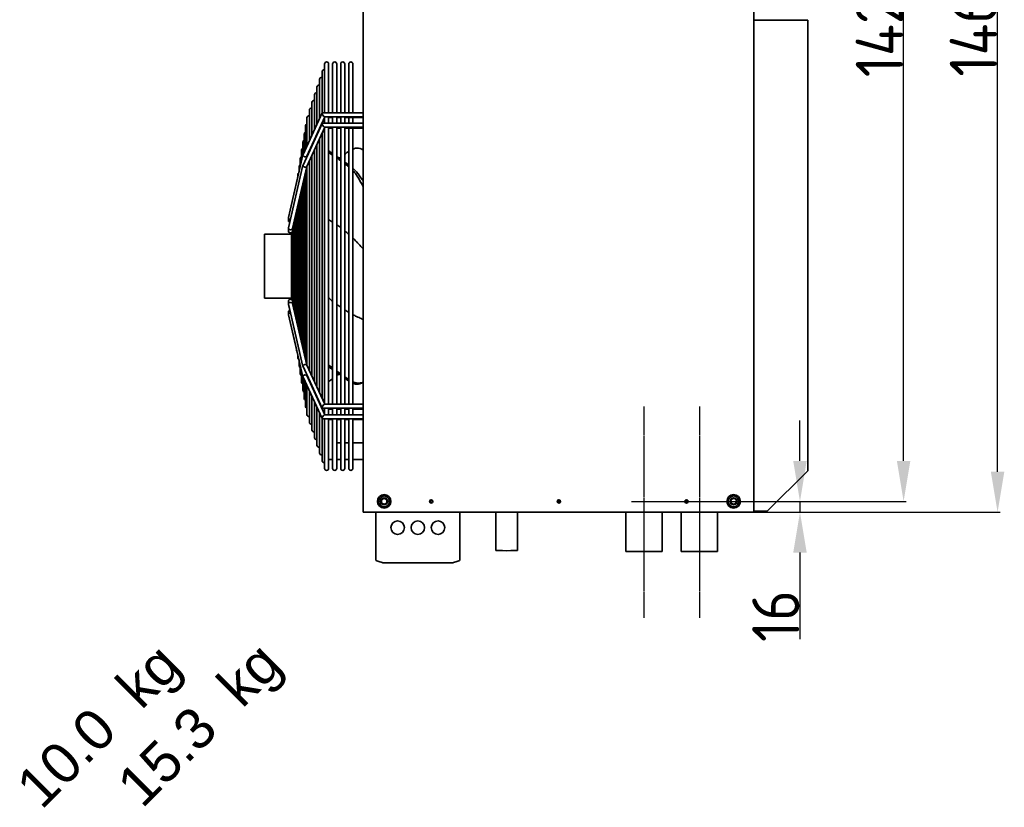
# Model space of a CAD drawing. Extents: x 16735 to 28368, y 1617 to 11525.
# Tile 7 of 13: x 23884 to 25347, y 4804 to 5972. Entities that reach past the tile are written whole.
import ezdxf

# ---------------------------------------------------------------- set-up
doc = ezdxf.new("R2010")
doc.units = 0
doc.header["$LTSCALE"] = 2
doc.header["$PDMODE"] = 3
doc.header["$PDSIZE"] = 0.5
doc.linetypes.add('CENTER', pattern=[2, 1.25, -0.25, 0.25, -0.25])
doc.layers.get('DEFPOINTS').update_dxf_attribs({"linetype": 'CONTINUOUS'})
for name, color, linetype in [('CENTER', 1, 'CENTER'), ('MATEN', 5, 'CONTINUOUS'), ('TEXT', 5, 'CONTINUOUS')]:
    doc.layers.add(name, color=color, linetype=linetype)
doc.layers.add('Visible', color=7, linetype='CONTINUOUS', lineweight=35)
doc.styles.add('Dimensions', font='arial.ttf')
doc.styles.get("Standard").update_dxf_attribs({"font": 'ISOCP'})
doc.dimstyles.new('STANDARD$0', dxfattribs={"dimscale": 5, "dimtxt": 3, "dimasz": 3, "dimexe": 2, "dimexo": 1, "dimgap": 0.5, "dimtad": 1, "dimdec": 1, "dimdsep": 46, "dimtxsty": 'Standard', "dimcen": -1, "dimclrd": 256, "dimclre": 256, "dimclrt": 256, "dimadec": 0, "dimazin": 0, "dimtfac": 1, "dimtdec": 0, "dimtmove": 0, "dimatfit": 3, "dimfxl": 0, "dimtvp": 0.75, "dimtolj": 1, "dimtzin": 0, "dimarcsym": 0})

# ---------------------------------------------------------------- blocks, each defined once
blk = doc.blocks.new('*D75')
at = {"layer": 'DEFPOINTS', "color": 0}
for p in [(24790.9, 5257.5), (24820.9, 5241.5), (25043.3, 5241.5)]:
    blk.add_point(p, dxfattribs=at)
at = {"layer": 'MATEN', "lineweight": -2}
for p, q in [((25043.3, 5317.5), (25043.3, 5377.5)), ((24792.9, 5257.5), (25047.3, 5257.5)), ((25043.3, 5257.5), (25043.3, 5241.5)), ((24822.9, 5241.5), (25047.3, 5241.5)), ((25043.3, 5181.5), (25043.3, 5053))]:
    blk.add_line(p, q, dxfattribs=at)
at = {"layer": 'MATEN'}
for points in [[(25033.3, 5317.5), (25053.3, 5317.5), (25043.3, 5257.5)], [(25033.3, 5181.5), (25053.3, 5181.5), (25043.3, 5241.5)]]:
    blk.add_solid(points, dxfattribs=at)
at = {"layer": 'MATEN', "insert": (25007.3, 5087.3), "char_height": 70, "attachment_point": 5, "rotation": 90}
blk.add_mtext('\\A1;16', dxfattribs=at)
blk = doc.blocks.new('*D77')
at = {"layer": 'DEFPOINTS', "color": 0}
for p in [(24944.7, 6685.5), (25197.2, 6685.5), (24944.7, 5257.5)]:
    blk.add_point(p, dxfattribs=at)
at = {"layer": 'MATEN', "lineweight": -2}
for p, q in [((24946.7, 6685.5), (25201.2, 6685.5)), ((25197.2, 5317.5), (25197.2, 6625.5)), ((24946.7, 5257.5), (25201.2, 5257.5))]:
    blk.add_line(p, q, dxfattribs=at)
at = {"layer": 'MATEN'}
for points in [[(25187.2, 6625.5), (25207.2, 6625.5), (25197.2, 6685.5)], [(25187.2, 5317.5), (25207.2, 5317.5), (25197.2, 5257.5)]]:
    blk.add_solid(points, dxfattribs=at)
at = {"layer": 'MATEN', "insert": (25161.2, 5971.5), "char_height": 70, "attachment_point": 5, "rotation": 90}
blk.add_mtext('\\A1;1428', dxfattribs=at)
blk = doc.blocks.new('*D83')
at = {"layer": 'DEFPOINTS', "color": 0}
for p in [(24684.7, 6701.5), (25336.8, 6701.5), (24684.7, 5241.5)]:
    blk.add_point(p, dxfattribs=at)
at = {"layer": 'MATEN', "lineweight": -2}
for p, q in [((24686.7, 6701.5), (25340.8, 6701.5)), ((25336.8, 5301.5), (25336.8, 6641.5)), ((24686.7, 5241.5), (25340.8, 5241.5))]:
    blk.add_line(p, q, dxfattribs=at)
at = {"layer": 'MATEN'}
for points in [[(25326.8, 6641.5), (25346.8, 6641.5), (25336.8, 6701.5)], [(25326.8, 5301.5), (25346.8, 5301.5), (25336.8, 5241.5)]]:
    blk.add_solid(points, dxfattribs=at)
at = {"layer": 'MATEN', "insert": (25300.8, 5971.5), "char_height": 70, "attachment_point": 5, "rotation": 90}
blk.add_mtext('\\A1;1460', dxfattribs=at)

msp = doc.modelspace()

# ---------------------------------------------------------------- linework, layer by layer
at = {"layer": 'CENTER'}
for p, q in [((24811.5, 5398.52), (24811.5, 5084.52)), ((24894, 5398.52), (24894, 5084.52))]:
    msp.add_line(p, q, dxfattribs=at)
at = {"layer": 'Visible'}
for p, q in [((24394.75, 5241.52), (24394.75, 6701.52)), ((24974.75, 6701.52), (24974.75, 5241.52)), ((25053.25, 5971.52), (24976.25, 5971.52)), ((24976.25, 5971.52), (25054.75, 5971.52)), ((25054.75, 5971.52), (25054.75, 5303.02)), ((24333.5, 5895.12), (24333.5, 5833.76)), ((24337.25, 5906.52), (24337.25, 5834.28)), ((24343.25, 5834.28), (24343.25, 5906.52)), ((24349.25, 5906.52), (24349.25, 5834.28)), ((24355.25, 5834.28), (24355.25, 5906.52)), ((24361.25, 5906.52), (24361.25, 5834.28)), ((24367.25, 5834.28), (24367.25, 5906.52)), ((24373.25, 5906.52), (24373.25, 5834.28)), ((24379.25, 5834.28), (24379.25, 5906.52)), ((24329.74, 5883.73), (24329.74, 5825.56)), ((24325.99, 5872.33), (24325.99, 5817.36)), ((24318.49, 5849.53), (24318.49, 5800.95)), ((24322.24, 5860.93), (24322.24, 5809.15)), ((24314.74, 5838.13), (24314.74, 5792.75)), ((24305.27, 5772.04), (24333.57, 5833.93)), ((24310.86, 5769.84), (24337.59, 5828.28)), ((24310.99, 5826.73), (24310.99, 5784.55)), ((24334.11, 5834.28), (24394.75, 5834.28)), ((24337.21, 5828.28), (24394.75, 5828.28)), ((24337.25, 5827.54), (24337.25, 5818.77)), ((24343.25, 5818.77), (24343.25, 5828.28)), ((24343.25, 5827.07), (24349.25, 5827.07)), ((24349.25, 5828.28), (24349.25, 5818.77)), ((24355.25, 5818.77), (24355.25, 5828.28)), ((24355.25, 5827.07), (24361.25, 5827.07)), ((24361.25, 5828.28), (24361.25, 5818.77)), ((24367.25, 5818.77), (24367.25, 5828.28)), ((24367.25, 5827.07), (24373.25, 5827.07)), ((24373.25, 5828.28), (24373.25, 5818.77)), ((24373.25, 5827.07), (24394.75, 5827.07)), ((24379.25, 5818.77), (24379.25, 5828.28)), ((24305.27, 5756.53), (24333.57, 5818.42)), ((24309.04, 5814.69), (24309.04, 5780.29)), ((24310.86, 5754.33), (24337.59, 5812.77)), ((24329.74, 5811.13), (24329.74, 5810.05)), ((24333.5, 5819.34), (24333.5, 5818.25)), ((24334.11, 5818.77), (24394.75, 5818.77)), ((24337.21, 5812.77), (24394.75, 5812.77)), ((24337.25, 5812.03), (24337.25, 5402.3)), ((24343.25, 5401.58), (24343.25, 5812.77)), ((24343.25, 5811.47), (24349.25, 5811.47)), ((24349.25, 5812.77), (24349.25, 5401.58)), ((24355.25, 5401.58), (24355.25, 5812.77)), ((24355.25, 5811.47), (24361.25, 5811.47)), ((24361.25, 5812.77), (24361.25, 5401.58)), ((24367.25, 5401.58), (24367.25, 5812.77)), ((24367.25, 5811.47), (24373.25, 5811.47)), ((24373.25, 5812.77), (24373.25, 5401.58)), ((24373.25, 5811.47), (24394.75, 5811.47)), ((24379.25, 5401.58), (24379.25, 5812.77)), ((24307.09, 5802.65), (24307.09, 5776.03)), ((24322.24, 5794.73), (24322.24, 5793.64)), ((24325.99, 5802.93), (24325.99, 5801.85)), ((24329.74, 5795.62), (24329.74, 5418.61)), ((24333.5, 5803.82), (24333.5, 5410.46)), ((24303.19, 5778.56), (24303.19, 5763.24)), ((24305.14, 5790.6), (24305.14, 5771.63)), ((24314.74, 5778.33), (24314.74, 5777.24)), ((24318.49, 5786.53), (24318.49, 5785.44)), ((24322.24, 5779.22), (24322.24, 5434.92)), ((24325.99, 5787.42), (24325.99, 5426.77)), ((24283.59, 5678.83), (24305.18, 5771.78)), ((24301.25, 5766.52), (24301.25, 5754.85)), ((24310.4, 5767.76), (24310.92, 5769.97)), ((24310.99, 5770.12), (24310.99, 5769.04)), ((24314.74, 5762.81), (24314.74, 5451.23)), ((24318.49, 5771.02), (24318.49, 5443.08)), ((24283.59, 5663.32), (24305.18, 5756.27)), ((24289.52, 5662.3), (24310.92, 5754.46)), ((24299.3, 5754.47), (24299.3, 5746.46)), ((24310.99, 5754.61), (24310.99, 5459.39)), ((24297.35, 5742.43), (24297.35, 5738.07)), ((24307.09, 5737.98), (24307.09, 5475.92)), ((24309.04, 5746.37), (24309.04, 5467.57)), ((24295.4, 5730.38), (24295.4, 5729.68)), ((24303.19, 5721.2), (24303.19, 5492.6)), ((24305.14, 5729.59), (24305.14, 5484.26)), ((24299.3, 5704.42), (24299.3, 5509.28)), ((24301.25, 5712.81), (24301.25, 5500.94)), ((24297.35, 5696.03), (24297.35, 5517.63)), ((24283.56, 5674.05), (24283.56, 5678.5)), ((24283.56, 5673.75), (24283.56, 5674.05)), ((24293.45, 5679.25), (24293.45, 5534.31)), ((24295.4, 5687.64), (24295.4, 5525.97)), ((24283.56, 5658.54), (24283.56, 5662.99)), ((24289.56, 5660.49), (24289.56, 5662.47)), ((24289.56, 5660.49), (24289.56, 5552.96)), ((24291.5, 5670.86), (24291.5, 5542.65)), ((24248.25, 5654.02), (24248.25, 5559.02)), ((24248.25, 5654.02), (24288.25, 5654.02)), ((24283.56, 5658.54), (24283.56, 5658.15)), ((24288.25, 5556.91), (24288.25, 5656.53)), ((24248.25, 5559.02), (24288.25, 5559.02)), ((24283.56, 5554.9), (24283.56, 5550.48)), ((24283.56, 5550.48), (24283.56, 5550.06)), ((24283.59, 5549.72), (24285.6, 5541.09)), ((24283.6, 5550.13), (24305.18, 5457.73)), ((24289.52, 5551.16), (24310.91, 5459.54)), ((24289.56, 5552.96), (24289.56, 5550.99)), ((24283.56, 5539.3), (24283.56, 5534.87)), ((24283.56, 5534.87), (24283.56, 5534.55)), ((24283.59, 5534.21), (24295.4, 5483.37)), ((24283.6, 5534.53), (24305.18, 5442.13)), ((24295.4, 5483.98), (24295.4, 5482.66)), ((24295.97, 5480.9), (24297.35, 5474.98)), ((24297.35, 5475.64), (24297.35, 5470.62)), ((24298.98, 5467.95), (24299.3, 5466.59)), ((24299.3, 5467.3), (24299.3, 5458.57)), ((24301.25, 5458.96), (24301.25, 5446.53)), ((24305.27, 5457.46), (24333.58, 5395.93)), ((24310.85, 5459.67), (24337.58, 5401.58)), ((24303.19, 5450.62), (24303.19, 5434.49)), ((24305.14, 5442.27), (24305.14, 5422.44)), ((24305.27, 5441.85), (24333.58, 5380.32)), ((24310.32, 5446.47), (24310.91, 5443.94)), ((24310.85, 5444.07), (24337.58, 5385.98)), ((24310.99, 5445.03), (24310.99, 5443.78)), ((24307.09, 5437.9), (24307.09, 5410.4)), ((24309.04, 5433.66), (24309.04, 5398.36)), ((24310.99, 5429.43), (24310.99, 5386.31)), ((24314.74, 5436.87), (24314.74, 5435.63)), ((24318.49, 5428.72), (24318.49, 5427.47)), ((24314.74, 5421.27), (24314.74, 5374.91)), ((24318.49, 5413.12), (24318.49, 5363.51)), ((24322.24, 5420.57), (24322.24, 5419.32)), ((24325.99, 5412.41), (24325.99, 5411.17)), ((24322.24, 5404.96), (24322.24, 5352.12)), ((24325.99, 5396.81), (24325.99, 5340.72)), ((24329.74, 5404.26), (24329.74, 5403.01)), ((24333.5, 5396.1), (24333.5, 5394.86)), ((24337.2, 5401.58), (24394.75, 5401.58)), ((24329.74, 5388.65), (24329.74, 5329.32)), ((24334.12, 5395.58), (24394.75, 5395.58)), ((24337.2, 5385.98), (24394.75, 5385.98)), ((24337.25, 5395.58), (24337.25, 5386.7)), ((24343.25, 5385.98), (24343.25, 5395.58)), ((24343.25, 5394.28), (24349.25, 5394.28)), ((24349.25, 5395.58), (24349.25, 5385.98)), ((24355.25, 5385.98), (24355.25, 5395.58)), ((24355.25, 5394.28), (24361.25, 5394.28)), ((24361.25, 5395.58), (24361.25, 5385.98)), ((24367.25, 5385.98), (24367.25, 5395.58)), ((24367.25, 5394.28), (24373.25, 5394.28)), ((24373.25, 5395.58), (24373.25, 5385.98)), ((24379.25, 5385.98), (24379.25, 5395.58)), ((24379.25, 5394.28), (24394.75, 5394.28)), ((24333.5, 5380.5), (24333.5, 5317.92)), ((24334.12, 5379.98), (24394.75, 5379.98)), ((24337.25, 5379.98), (24337.25, 5306.52)), ((24343.25, 5306.52), (24343.25, 5379.98)), ((24343.25, 5378.77), (24349.25, 5378.77)), ((24349.25, 5379.98), (24349.25, 5306.52)), ((24355.25, 5306.52), (24355.25, 5379.98)), ((24355.25, 5378.77), (24361.25, 5378.77)), ((24361.25, 5379.98), (24361.25, 5306.52)), ((24367.25, 5306.52), (24367.25, 5379.98)), ((24367.25, 5378.77), (24373.25, 5378.77)), ((24373.25, 5379.98), (24373.25, 5306.52)), ((24379.25, 5306.52), (24379.25, 5379.98)), ((24379.25, 5378.77), (24394.75, 5378.77)), ((24355.25, 5344.52), (24361.25, 5344.52)), ((24367.25, 5344.52), (24373.25, 5344.52)), ((24379.25, 5344.52), (24394.75, 5344.52)), ((24349.25, 5319.52), (24343.25, 5319.52)), ((24361.25, 5319.52), (24355.25, 5319.52)), ((24373.25, 5319.52), (24367.25, 5319.52)), ((24394.75, 5319.52), (24379.25, 5319.52)), ((25054.75, 5303.02), (24994.75, 5243.02)), ((24683.75, 5256.62), (24683.75, 5258.42)), ((24684.75, 5256.02), (24684.35, 5256.02)), ((24684.75, 5256.09), (24684.75, 5259.2)), ((24684.75, 5256.02), (24684.75, 5259.2)), ((24685.75, 5256.09), (24684.75, 5256.09)), ((24684.75, 5255.85), (24684.75, 5256.02)), ((24685.75, 5259.2), (24685.75, 5256.09)), ((24685.75, 5257.09), (24685.75, 5259.2)), ((24686.75, 5257.09), (24685.75, 5257.09)), ((24685.75, 5255.85), (24685.75, 5256.09)), ((24686.75, 5257.09), (24686.75, 5258.42)), ((24686.75, 5256.62), (24686.75, 5257.09)), ((24974.75, 5241.52), (24394.75, 5241.52)), ((24413.25, 5241.52), (24413.25, 5171.01)), ((24538.25, 5171.01), (24538.25, 5241.52)), ((24591.75, 5184.5), (24591.75, 5241.52)), ((24623.75, 5184.5), (24623.75, 5241.52)), ((24784.5, 5241.52), (24784.5, 5183.02)), ((24838.5, 5241.52), (24838.5, 5183.02)), ((24867, 5241.52), (24867, 5183.02)), ((24921, 5241.52), (24921, 5183.02)), ((24994.75, 5243.02), (24974.75, 5243.02)), ((24784.5, 5183.02), (24838.5, 5183.02)), ((24867, 5183.02), (24921, 5183.02)), ((24417.67, 5168.19), (24414.67, 5169.09)), ((24417.67, 5168.19), (24422.97, 5166.61)), ((24423.54, 5166.52), (24527.95, 5166.52)), ((24528.53, 5166.61), (24533.82, 5168.19)), ((24536.82, 5169.09), (24533.82, 5168.19))]:
    msp.add_line(p, q, dxfattribs=at)
for centre, radius in [((24425.75, 5257.52), 10), ((24425.75, 5257.52), 8), ((24944.75, 5257.52), 10), ((24944.75, 5257.52), 8), ((24425.75, 5257.52), 5.25), ((24425.75, 5257.52), 4.19), ((24495.75, 5257.52), 2.5), ((24495.75, 5257.52), 1.75), ((24685.25, 5257.52), 2.5), ((24685.25, 5257.52), 1.75), ((24874.75, 5257.52), 2.5), ((24874.75, 5257.52), 1.75), ((24944.75, 5257.52), 5.25), ((24944.75, 5257.52), 4.19), ((24445.75, 5218.52), 10), ((24475.75, 5218.52), 10), ((24505.75, 5218.52), 10)]:
    msp.add_circle(centre, radius, dxfattribs=at)
for centre, radius, start, end in [((24340.25, 5906.52), 3, 0, 180), ((24352.25, 5906.52), 3, 0, 180), ((24364.25, 5906.52), 3, 0, 180), ((24376.25, 5906.52), 3, 0, 180), ((24336.5, 5895.12), 3, 75.49447, 180), ((24332.74, 5883.73), 3, 75.49447, 180), ((24328.99, 5872.33), 3, 75.49447, 180), ((24321.49, 5849.53), 3, 75.49447, 180), ((24325.24, 5860.93), 3, 75.49447, 180), ((24317.74, 5838.13), 3, 75.49447, 180), ((24313.99, 5826.73), 3, 75.49447, 180), ((24312.04, 5814.69), 3, 110.52394, 180), ((24308.14, 5790.6), 3, 110.52394, 180), ((24310.09, 5802.65), 3, 110.52394, 180), ((24306.19, 5778.56), 3, 110.52394, 180), ((24304.25, 5766.52), 3, 110.52394, 180), ((24302.3, 5754.47), 3, 110.52394, 180), ((24300.35, 5742.43), 3, 117.12407, 180), ((24298.4, 5730.38), 3, 143.97343, 180), ((24298.4, 5482.66), 3, 180, 222.29313), ((24300.35, 5470.62), 3, 180, 246.79219), ((24302.3, 5458.57), 3, 180, 249.47606), ((24304.25, 5446.53), 3, 180, 249.47606), ((24306.19, 5434.49), 3, 180, 249.47606), ((24308.14, 5422.44), 3, 180, 249.47606), ((24310.09, 5410.4), 3, 180, 249.47606), ((24312.04, 5398.36), 3, 180, 249.47606), ((24313.99, 5386.31), 3, 180, 284.50553), ((24317.74, 5374.91), 3, 180, 284.50553), ((24321.49, 5363.51), 3, 180, 284.50553), ((24325.24, 5352.12), 3, 180, 284.50553), ((24328.99, 5340.72), 3, 180, 284.50553), ((24332.74, 5329.32), 3, 180, 284.50553), ((24336.5, 5317.92), 3, 180, 284.50553), ((24340.25, 5306.52), 3, 180, 0), ((24352.25, 5306.52), 3, 180, 0), ((24364.25, 5306.52), 3, 180, 0), ((24376.25, 5306.52), 3, 180, 0), ((24415.25, 5171.01), 2, 180, 253.30076), ((24423.54, 5168.52), 2, 253.30076, 270), ((24527.95, 5168.52), 2, 270, 286.69924), ((24536.25, 5171.01), 2, 286.69924, 0)]:
    msp.add_arc(centre, radius, start, end, dxfattribs=at)
for centre, major_axis, ratio, start_param, end_param in [((24335.66, 5831.28), (-1.87, 2.91), 0.3850446, 6.0407521, 8.3940474), ((24335.66, 5831.28), (1.87, -2.91), 0.3850446, 5.2524547, 6.0407521), ((24335.66, 5815.77), (-1.87, 2.91), 0.3850446, 6.0407521, 8.3940474), ((24335.66, 5815.77), (1.87, -2.91), 0.3850446, 5.2524547, 6.0407521), ((25072.48, 6269.65), (-1009.08, 0), 0.7050537, 0.7655749, 0.7716977), ((24308.06, 5770.94), (2.85, -0.97), 0.6833725, 3.0728516, 4.9412804), ((24308.06, 5770.94), (2.85, -0.97), 0.6833725, 4.9412804, 6.2144442), ((23644, 5262.5), (1009.09, 0), 0.7050537, 0.796952, 0.8052175), ((25072.48, 6269.65), (-1009.08, 0), 0.7050537, 0.7801874, 0.7886048), ((23644, 5262.5), (1009.09, 0), 0.7050537, 0.7801872, 0.7886045), ((23644, 6271.67), (1009.09, 0), 0.7091539, 5.4996883, 5.5029981), ((23644, 6271.67), (1009.09, 0), 0.7091539, 5.5114876, 5.5176101), ((24308.06, 5755.43), (2.85, -0.97), 0.6833725, 3.0728516, 4.9412804), ((24308.06, 5755.43), (2.85, -0.97), 0.6833725, 4.9412804, 6.2144442), ((25072.48, 6269.65), (-1009.08, 0), 0.7050537, 0.7969524, 0.8052177), ((23644, 5262.5), (1009.09, 0), 0.7050537, 0.7655752, 0.7716977), ((24286.56, 5678.32), (2.99, -0.34), 0.7003999, 3.0615175, 4.7924642), ((24286.56, 5678.32), (2.99, -0.34), 0.7003999, 4.7924642, 4.802557), ((24286.56, 5662.81), (2.99, -0.34), 0.7003999, 3.0615175, 4.7924642), ((24286.56, 5662.81), (2.99, -0.34), 0.7003999, 4.7924642, 6.2031101), ((24286.56, 5550.65), (2.99, 0.34), 0.7044737, 1.4898033, 3.2225857), ((24286.56, 5550.23), (2.99, 0.34), 0.7003999, 3.0615175, 3.4739028), ((24286.56, 5550.65), (2.99, 0.34), 0.7044737, 0.0809931, 1.4898033), ((24286.56, 5535.05), (2.99, 0.34), 0.7044737, 1.4898033, 3.2225857), ((24286.56, 5534.72), (2.99, 0.34), 0.7003999, 3.0615175, 3.4447448), ((24286.56, 5535.05), (2.99, 0.34), 0.7044737, 1.4680472, 1.4898033), ((24308.06, 5458.56), (2.85, 0.98), 0.687351, 1.3393535, 3.2110494), ((24308.06, 5458.56), (2.85, 0.98), 0.687351, 0.0694567, 1.3393535), ((23644, 4941.38), (1009.09, 0), 0.7091539, 0.796952, 0.8052175), ((25072.48, 5954.38), (-1009.08, 0), 0.7091539, 0.7655749, 0.7716977), ((24308.06, 5442.96), (2.85, 0.98), 0.687351, 1.3393535, 3.2110494), ((24308.06, 5442.96), (2.85, 0.98), 0.687351, 0.0694567, 1.3393535), ((25072.48, 5954.38), (-1009.08, 0), 0.7091539, 0.7801874, 0.7886048), ((23644, 4941.38), (1009.09, 0), 0.7091539, 0.7801872, 0.7886045), ((25072.48, 4943.39), (-1009.08, 0), 0.7050537, 5.4978734, 5.502998), ((25072.48, 5954.38), (-1009.08, 0), 0.7091539, 0.7969524, 0.8052177), ((23644, 4941.38), (1009.09, 0), 0.7091539, 0.7655752, 0.7716977), ((25072.48, 4943.39), (-1009.08, 0), 0.7050537, 5.5114876, 5.5176104), ((24335.66, 5398.58), (1.87, 2.91), 0.3880736, 1.0261978, 3.3852916), ((24335.66, 5398.58), (-1.87, -2.91), 0.3880736, 3.3852916, 4.1677905), ((24335.66, 5382.98), (1.87, 2.91), 0.3880736, 1.0261978, 3.3852916), ((24335.66, 5382.98), (-1.87, -2.91), 0.3880736, 3.3852916, 4.1677905), ((24607.75, 5184.5), (16, 0), 0.0089327, 3.1415927, 6.2831853)]:
    msp.add_ellipse(centre, major_axis=major_axis, ratio=ratio, start_param=start_param, end_param=end_param, dxfattribs=at)
for points in [[(24344.95, 5776.65), (24344.38, 5777.07), (24343.81, 5777.47), (24343.25, 5777.84)], [(24371.54, 5775.79), (24372.11, 5776.21), (24372.68, 5776.61), (24373.25, 5776.99)], [(24343.25, 5775.46), (24343.25, 5775.46), (24343.25, 5775.46), (24343.26, 5775.46)], [(24371.54, 5755.51), (24372.11, 5755.1), (24372.68, 5754.66), (24373.25, 5754.2)], [(24373.25, 5756.7), (24373.24, 5756.7), (24373.24, 5756.71), (24373.24, 5756.71)], [(24349.24, 5671.85), (24347.25, 5673.1), (24345.25, 5674.3), (24343.24, 5675.44)], [(24361.25, 5663.6), (24359.26, 5665.09), (24357.26, 5666.53), (24355.24, 5667.91)], [(24373.24, 5653.8), (24371.26, 5655.56), (24369.26, 5657.26), (24367.25, 5658.9)], [(24343.25, 5559.66), (24345.23, 5557.89), (24347.23, 5556.18), (24349.25, 5554.53)], [(24355.25, 5549.81), (24357.23, 5548.31), (24359.24, 5546.87), (24361.25, 5545.48)], [(24367.25, 5541.51), (24369.25, 5540.25), (24371.25, 5539.05), (24373.25, 5537.9)], [(24344.95, 5458.51), (24344.38, 5458.94), (24343.81, 5459.38), (24343.25, 5459.84)], [(24343.25, 5457.32), (24343.25, 5457.32), (24343.25, 5457.32), (24343.26, 5457.31)], [(24344.95, 5436.39), (24344.38, 5435.98), (24343.81, 5435.58), (24343.25, 5435.2)], [(24371.54, 5437.26), (24372.11, 5436.83), (24372.68, 5436.43), (24373.25, 5436.06)], [(24373.25, 5438.45), (24373.24, 5438.45), (24373.24, 5438.45), (24373.24, 5438.46)]]:
    msp.add_open_spline(points, degree=3, dxfattribs=at)
for points, knots in [([(24379.25, 5780.24), (24380.99, 5780.95), (24382.65, 5781.41), (24384.39, 5781.62), (24384.57, 5781.64), (24384.75, 5781.66), (24388.73, 5781.99), (24391.84, 5780.5), (24394.75, 5778.59)], [1.1400828, 1.1400828, 1.1400828, 1.1400828, 1.9477039, 1.9477039, 2.0422448, 2.0422448, 2.0422448, 4.1513067, 4.1513067, 4.1513067, 4.1513067]), ([(24394.75, 5733.05), (24394.31, 5733.66), (24393.87, 5734.28), (24393.44, 5734.9), (24390.64, 5738.84), (24387.85, 5742.78), (24384.75, 5746.34), (24383.52, 5747.75), (24382.24, 5749.1), (24380.37, 5750.92), (24379.81, 5751.45), (24379.25, 5751.96)], [2.208274, 2.208274, 2.208274, 2.208274, 2.4321285, 2.4321285, 2.4321285, 3.8645714, 3.8645714, 3.8645714, 4.431825, 4.431825, 4.6725392, 4.6725392, 4.6725392, 4.6725392]), ([(24379.25, 5748.5), (24380.99, 5746.59), (24382.65, 5744.51), (24384.39, 5742.07), (24384.57, 5741.81), (24384.75, 5741.55), (24387.45, 5737.63), (24389.76, 5733.43), (24392.06, 5729.23), (24392.95, 5727.6), (24393.85, 5725.96), (24394.75, 5724.33)], [1.1400828, 1.1400828, 1.1400828, 1.1400828, 1.9477039, 1.9477039, 2.0422448, 2.0422448, 2.0422448, 3.4752028, 3.4752028, 3.4752028, 4.0329295, 4.0329295, 4.0329295, 4.0329295]), ([(24283.56, 5674.05), (24283.56, 5673.82), (24283.63, 5673.57), (24283.94, 5673.11), (24284.17, 5672.9), (24284.7, 5672.56), (24285.04, 5672.42), (24285.49, 5672.3), (24285.58, 5672.28), (24285.67, 5672.26)], [0.45444042, 0.45444042, 0.45444042, 0.45444042, 0.56826078, 0.56826078, 0.68208113, 0.68208113, 0.79502712, 0.79502712, 0.82118071, 0.82118071, 0.82118071, 0.82118071]), ([(24285.6, 5671.96), (24285.54, 5671.97), (24285.47, 5671.99), (24285.04, 5672.1), (24284.7, 5672.25), (24284.17, 5672.59), (24283.94, 5672.8), (24283.63, 5673.27), (24283.56, 5673.52), (24283.56, 5673.8), (24283.56, 5673.85), (24283.57, 5673.9)], [0.09368277, 0.09368277, 0.09368277, 0.09368277, 0.11294599, 0.11294599, 0.22589198, 0.22589198, 0.33971234, 0.33971234, 0.45353269, 0.45353269, 0.47788579, 0.47788579, 0.47788579, 0.47788579]), ([(24283.56, 5658.54), (24283.56, 5658.24), (24283.63, 5657.91), (24283.94, 5657.32), (24284.17, 5657.04), (24284.7, 5656.61), (24285.04, 5656.42), (24285.78, 5656.17), (24286.18, 5656.11), (24286.93, 5656.11), (24287.33, 5656.17), (24287.89, 5656.36), (24288.08, 5656.44), (24288.25, 5656.53)], [0.45353269, 0.45353269, 0.45353269, 0.45353269, 0.56776495, 0.56776495, 0.68199721, 0.68199721, 0.79498516, 0.79498516, 0.90797311, 0.90797311, 1.02096106, 1.02096106, 1.0796725, 1.0796725, 1.0796725, 1.0796725]), ([(24288.25, 5656.14), (24288.08, 5656.04), (24287.89, 5655.96), (24287.33, 5655.77), (24286.93, 5655.71), (24286.18, 5655.71), (24285.78, 5655.77), (24285.04, 5656.02), (24284.7, 5656.21), (24284.17, 5656.64), (24283.94, 5656.92), (24283.63, 5657.52), (24283.56, 5657.84), (24283.56, 5658.21), (24283.56, 5658.28), (24283.57, 5658.34)], [0.73627372, 0.73627372, 0.73627372, 0.73627372, 0.79498516, 0.79498516, 0.90797311, 0.90797311, 1.02096106, 1.02096106, 1.13394901, 1.13394901, 1.24818127, 1.24818127, 1.36241353, 1.36241353, 1.38675568, 1.38675568, 1.38675568, 1.38675568]), ([(24288.25, 5656.53), (24288.4, 5656.62), (24288.55, 5656.72), (24288.94, 5657.04), (24289.17, 5657.32), (24289.48, 5657.91), (24289.56, 5658.24), (24289.56, 5658.54)], [1.0796725, 1.0796725, 1.0796725, 1.0796725, 1.13394901, 1.13394901, 1.24818127, 1.24818127, 1.36241353, 1.36241353, 1.36241353, 1.36241353]), ([(24394.75, 5632.13), (24392.45, 5634.58), (24390.14, 5637.03), (24387.84, 5639.48), (24386.81, 5640.57), (24385.78, 5641.67), (24384.74, 5642.75), (24382.93, 5644.63), (24381.1, 5646.47), (24379.24, 5648.25)], [0.0371652, 0.0371652, 0.0371652, 0.0371652, 1.0939136, 1.0939136, 1.0939136, 1.5670015, 1.5670015, 1.5670015, 2.3926852, 2.3926852, 2.3926852, 2.3926852]), ([(24286.56, 5557.34), (24286.18, 5557.34), (24285.78, 5557.28), (24285.04, 5557.03), (24284.7, 5556.84), (24284.17, 5556.4), (24283.94, 5556.12), (24283.63, 5555.52), (24283.56, 5555.2), (24283.56, 5554.9)], [0, 0, 0, 0, 0.11298795, 0.11298795, 0.2259759, 0.2259759, 0.34020816, 0.34020816, 0.45444042, 0.45444042, 0.45444042, 0.45444042]), ([(24288.25, 5556.91), (24288.08, 5557), (24287.89, 5557.09), (24287.33, 5557.28), (24286.93, 5557.34), (24286.56, 5557.34)], [1.64424683, 1.64424683, 1.64424683, 1.64424683, 1.70295827, 1.70295827, 1.81594622, 1.81594622, 1.81594622, 1.81594622]), ([(24289.56, 5554.9), (24289.56, 5555.2), (24289.48, 5555.52), (24289.17, 5556.12), (24288.94, 5556.4), (24288.55, 5556.72), (24288.4, 5556.82), (24288.25, 5556.91)], [1.3615058, 1.3615058, 1.3615058, 1.3615058, 1.47573806, 1.47573806, 1.58997032, 1.58997032, 1.64424683, 1.64424683, 1.64424683, 1.64424683]), ([(24285.7, 5541.11), (24285.6, 5541.09), (24285.51, 5541.06), (24285.04, 5540.94), (24284.7, 5540.79), (24284.17, 5540.46), (24283.94, 5540.24), (24283.63, 5539.78), (24283.56, 5539.53), (24283.56, 5539.3)], [0.08342888, 0.08342888, 0.08342888, 0.08342888, 0.11294599, 0.11294599, 0.22589198, 0.22589198, 0.33971234, 0.33971234, 0.45353269, 0.45353269, 0.45353269, 0.45353269]), ([(24379.25, 5534.62), (24381.09, 5533.67), (24382.92, 5532.77), (24384.75, 5531.92), (24385.99, 5531.34), (24387.23, 5530.78), (24388.47, 5530.23), (24390.56, 5529.29), (24392.66, 5528.35), (24394.75, 5527.42)], [8.3279532, 8.3279532, 8.3279532, 8.3279532, 9.0854401, 9.0854401, 9.0854401, 9.5995289, 9.5995289, 9.5995289, 10.4661539, 10.4661539, 10.4661539, 10.4661539]), ([(24394.75, 5434.26), (24391.66, 5433.31), (24388.42, 5432.78), (24384.75, 5433.41), (24383.52, 5433.62), (24382.24, 5433.96), (24380.37, 5434.63), (24379.81, 5434.85), (24379.25, 5435.1)], [2.169503, 2.169503, 2.169503, 2.169503, 3.8645714, 3.8645714, 3.8645714, 4.431825, 4.431825, 4.6725392, 4.6725392, 4.6725392, 4.6725392]), ([(24379.25, 5432.8), (24380.99, 5432.09), (24382.65, 5431.63), (24384.39, 5431.42), (24384.57, 5431.4), (24384.75, 5431.39), (24388.47, 5431.07), (24391.43, 5432.36), (24394.18, 5434.09)], [1.1400828, 1.1400828, 1.1400828, 1.1400828, 1.9477039, 1.9477039, 2.0422448, 2.0422448, 2.0422448, 4.014183, 4.014183, 4.014183, 4.014183])]:
    msp.add_open_spline(points, degree=3, knots=knots, dxfattribs=at)

# ---------------------------------------------------------------- texts
at = {"layer": 'TEXT', "style": 'Dimensions'}
for s, p in [('10.0  kg', (23916.86, 4798.46)), ('15.3  kg', (24066.5, 4800.45))]:
    msp.add_text(s, height=60, rotation=45, dxfattribs=at).set_placement(p)

# ---------------------------------------------------------------- dimensions: what is measured, and where the dimension line sits
at = {"layer": 'MATEN'}
for base, p1, p2, picture, middle in [((25336.78, 6701.52), (24684.75, 5241.52), (24684.75, 6701.52), '*D83', (25300.78, 5971.52)), ((25197.18, 6685.52), (24944.75, 5257.52), (24944.75, 6685.52), '*D77', (25161.17, 5971.52)), ((25043.33, 5241.52), (24790.9, 5257.52), (24820.9, 5241.52), '*D75', (25007.33, 5087.29))]:
    dim = msp.add_linear_dim(base=base, p1=p1, p2=p2, angle=90, dimstyle='STANDARD$0', override={"dimscale": 2, "dimtxt": 35, "dimasz": 30, "dimtvp": 7.5}, dxfattribs=at)
    dim.commit()
    dim.dimension.update_dxf_attribs({"geometry": picture, "text_midpoint": middle})

doc.saveas('drawing.dxf')
